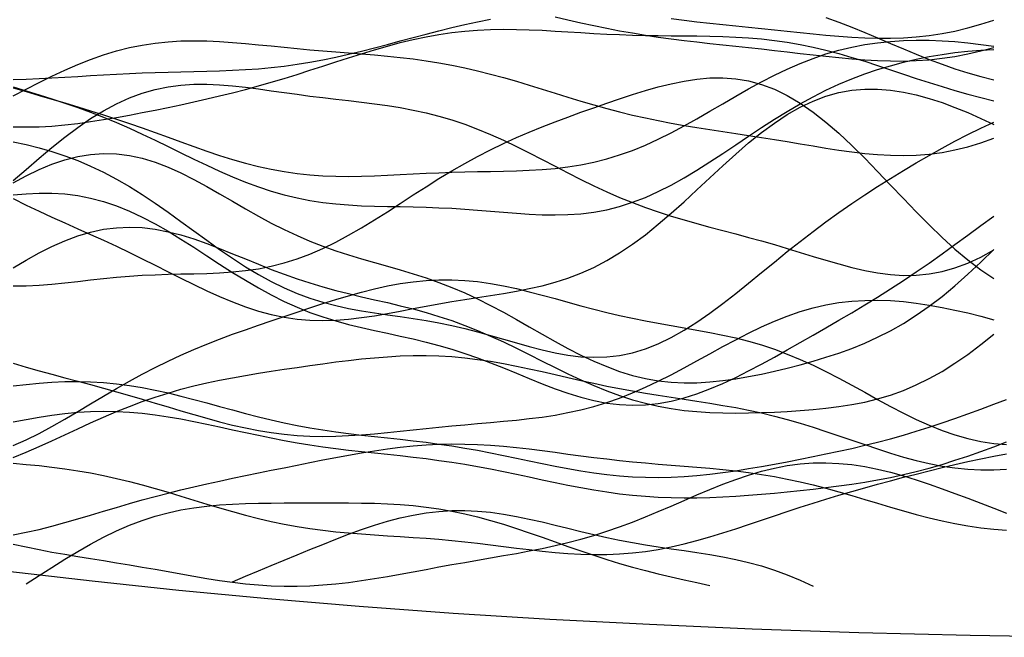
# Model space of a CAD drawing. Extents: x -15.9 to 15.9, y -4.2 to 4.2.
# Tile 4 of 13: x -7.8 to -2.1, y -4.2 to -0.6. Entities that reach past the tile are written whole.
import ezdxf

# ---------------------------------------------------------------- set-up
doc = ezdxf.new("R2010")
doc.units = 0

msp = doc.modelspace()

# ---------------------------------------------------------------- linework, layer by layer
at = {"layer": 'CNC'}
for points in [[(-7.88103, -0.96176), (-7.80632, -0.96036), (-7.73162, -0.95757), (-7.65692, -0.95374), (-7.58222, -0.94923), (-7.50752, -0.94437), (-7.43282, -0.93949), (-7.35811, -0.93483), (-7.28341, -0.9306), (-7.20871, -0.92693), (-7.13401, -0.92387), (-7.05931, -0.9214), (-6.98461, -0.9194), (-6.9099, -0.91773), (-6.8352, -0.91614), (-6.7605, -0.91439), (-6.6858, -0.91217), (-6.6111, -0.9092), (-6.5364, -0.90519), (-6.46169, -0.89987), (-6.38699, -0.89303), (-6.31229, -0.88451), (-6.23759, -0.87422), (-6.16289, -0.86213), (-6.08819, -0.84829), (-6.01348, -0.83282), (-5.93878, -0.81591), (-5.86408, -0.79779), (-5.78938, -0.77875), (-5.71468, -0.75909), (-5.63998, -0.73913), (-5.56527, -0.71919), (-5.49057, -0.69956), (-5.41587, -0.68051), (-5.34117, -0.66225), (-5.26647, -0.64494), (-5.19177, -0.62869), (-5.11706, -0.61356)], [(-4.74356, -0.60045), (-4.66885, -0.61755), (-4.59415, -0.63426), (-4.51945, -0.65036), (-4.44475, -0.66566), (-4.37005, -0.68), (-4.29535, -0.69331), (-4.22064, -0.70556), (-4.14594, -0.71678), (-4.07124, -0.72706), (-3.99654, -0.73652), (-3.92184, -0.74533), (-3.84714, -0.75367), (-3.77243, -0.76172), (-3.69773, -0.76967), (-3.62303, -0.77765), (-3.54833, -0.78576), (-3.47363, -0.79408), (-3.39893, -0.80257), (-3.32422, -0.81117), (-3.24952, -0.81973), (-3.17482, -0.82805), (-3.10012, -0.83585), (-3.02542, -0.84282), (-2.95072, -0.84862), (-2.87601, -0.85289), (-2.80131, -0.85525), (-2.72661, -0.85538), (-2.65191, -0.85297), (-2.57721, -0.84778), (-2.50251, -0.83962), (-2.4278, -0.82841), (-2.3531, -0.81414), (-2.2784, -0.79688), (-2.2037, -0.77682)], [(-4.07124, -0.60876), (-3.99654, -0.61867), (-3.92184, -0.62773), (-3.84714, -0.63616), (-3.77243, -0.64413), (-3.69773, -0.65185), (-3.62303, -0.65946), (-3.54833, -0.66708), (-3.47363, -0.67477), (-3.39893, -0.68252), (-3.32422, -0.69025), (-3.24952, -0.69781), (-3.17482, -0.70497), (-3.10012, -0.71146), (-3.02542, -0.71693), (-2.95072, -0.72103), (-2.87601, -0.72337), (-2.80131, -0.72358), (-2.72661, -0.72129), (-2.65191, -0.71621), (-2.57721, -0.70807), (-2.50251, -0.69672), (-2.4278, -0.68207), (-2.3531, -0.66414), (-2.2784, -0.64305), (-2.2037, -0.61901)], [(-3.17482, -0.60283), (-3.10012, -0.6304), (-3.02542, -0.6598), (-2.95072, -0.69055), (-2.87601, -0.72214), (-2.80131, -0.75404), (-2.72661, -0.78571), (-2.65191, -0.81664), (-2.57721, -0.84636), (-2.50251, -0.87443), (-2.4278, -0.90049), (-2.3531, -0.92426), (-2.2784, -0.94554), (-2.2037, -0.96422)], [(-7.88103, -1.23543), (-7.80632, -1.23723), (-7.73162, -1.23592), (-7.65692, -1.23182), (-7.58222, -1.22528), (-7.50752, -1.21668), (-7.43282, -1.20636), (-7.35811, -1.19467), (-7.28341, -1.18189), (-7.20871, -1.16827), (-7.13401, -1.15399), (-7.05931, -1.13917), (-6.98461, -1.12387), (-6.9099, -1.10809), (-6.8352, -1.09178), (-6.7605, -1.07486), (-6.6858, -1.05724), (-6.6111, -1.03882), (-6.5364, -1.01951), (-6.46169, -0.99926), (-6.38699, -0.97804), (-6.31229, -0.95589), (-6.23759, -0.93291), (-6.16289, -0.90925), (-6.08819, -0.88514), (-6.01348, -0.86085), (-5.93878, -0.83671), (-5.86408, -0.81307), (-5.78938, -0.7903), (-5.71468, -0.76879), (-5.63998, -0.74888), (-5.56527, -0.73089), (-5.49057, -0.7151), (-5.41587, -0.70171), (-5.34117, -0.69083), (-5.26647, -0.6825), (-5.19177, -0.67668), (-5.11706, -0.67322), (-5.04236, -0.67191), (-4.96766, -0.67248), (-4.89296, -0.6746), (-4.81826, -0.67788), (-4.74356, -0.68197), (-4.66885, -0.68647), (-4.59415, -0.69105), (-4.51945, -0.69541), (-4.44475, -0.6993), (-4.37005, -0.70255), (-4.29535, -0.7051), (-4.22064, -0.70694), (-4.14594, -0.70817), (-4.07124, -0.70897), (-3.99654, -0.70958), (-3.92184, -0.71031), (-3.84714, -0.71149), (-3.77243, -0.71348), (-3.69773, -0.71666), (-3.62303, -0.72135), (-3.54833, -0.72786), (-3.47363, -0.73642), (-3.39893, -0.7472), (-3.32422, -0.76029), (-3.24952, -0.77567), (-3.17482, -0.79327), (-3.10012, -0.8129), (-3.02542, -0.83431), (-2.95072, -0.85718), (-2.87601, -0.88116), (-2.80131, -0.90585), (-2.72661, -0.93084), (-2.65191, -0.95573), (-2.57721, -0.98015), (-2.50251, -1.00377), (-2.4278, -1.0263), (-2.3531, -1.04753), (-2.2784, -1.0673), (-2.2037, -1.08553)], [(-7.88103, -1.01007), (-7.80632, -1.03249), (-7.73162, -1.05448), (-7.65692, -1.07629), (-7.58222, -1.09817), (-7.50752, -1.12039), (-7.43282, -1.14317), (-7.35811, -1.16668), (-7.28341, -1.19105), (-7.20871, -1.21629), (-7.13401, -1.24234), (-7.05931, -1.26905), (-6.98461, -1.29616), (-6.9099, -1.32336), (-6.8352, -1.35027), (-6.7605, -1.37645), (-6.6858, -1.40147), (-6.6111, -1.42489), (-6.5364, -1.44632), (-6.46169, -1.4654), (-6.38699, -1.48186), (-6.31229, -1.49553), (-6.23759, -1.50634), (-6.16289, -1.51431), (-6.08819, -1.51959), (-6.01348, -1.5224), (-5.93878, -1.52308), (-5.86408, -1.522), (-5.78938, -1.51958), (-5.71468, -1.51626), (-5.63998, -1.51247), (-5.56527, -1.50858), (-5.49057, -1.5049), (-5.41587, -1.50167), (-5.34117, -1.49902), (-5.26647, -1.49695), (-5.19177, -1.49536), (-5.11706, -1.49402), (-5.04236, -1.49262), (-4.96766, -1.49072), (-4.89296, -1.48786), (-4.81826, -1.48351), (-4.74356, -1.47713), (-4.66885, -1.46821), (-4.59415, -1.45629), (-4.51945, -1.44097), (-4.44475, -1.42198), (-4.37005, -1.39914), (-4.29535, -1.37243), (-4.22064, -1.34197), (-4.14594, -1.308), (-4.07124, -1.27093), (-3.99654, -1.23125), (-3.92184, -1.18959), (-3.84714, -1.14662), (-3.77243, -1.10308), (-3.69773, -1.05971), (-3.62303, -1.01725), (-3.54833, -0.97639), (-3.47363, -0.93775), (-3.39893, -0.90187), (-3.32422, -0.86917), (-3.24952, -0.83996), (-3.17482, -0.81445), (-3.10012, -0.79271), (-3.02542, -0.77471), (-2.95072, -0.76034), (-2.87601, -0.74942), (-2.80131, -0.74172), (-2.72661, -0.73697), (-2.65191, -0.73494), (-2.57721, -0.73538), (-2.50251, -0.73812), (-2.4278, -0.74301), (-2.3531, -0.75), (-2.2784, -0.75911), (-2.2037, -0.77039)], [(-7.88103, -1.05714), (-7.80632, -1.01865), (-7.73162, -0.98071), (-7.65692, -0.94394), (-7.58222, -0.90896), (-7.50752, -0.87633), (-7.43282, -0.84657), (-7.35811, -0.82009), (-7.28341, -0.7972), (-7.20871, -0.7781), (-7.13401, -0.76286), (-7.05931, -0.75143), (-6.98461, -0.74365), (-6.9099, -0.73927), (-6.8352, -0.73791), (-6.7605, -0.73918), (-6.6858, -0.74258), (-6.6111, -0.74766), (-6.5364, -0.75393), (-6.46169, -0.76094), (-6.38699, -0.76832), (-6.31229, -0.77573), (-6.23759, -0.78294), (-6.16289, -0.78982), (-6.08819, -0.79632), (-6.01348, -0.80248), (-5.93878, -0.80844), (-5.86408, -0.8144), (-5.78938, -0.82062), (-5.71468, -0.82739), (-5.63998, -0.83502), (-5.56527, -0.84378), (-5.49057, -0.85395), (-5.41587, -0.86573), (-5.34117, -0.87926), (-5.26647, -0.89462), (-5.19177, -0.91178), (-5.11706, -0.93063), (-5.04236, -0.95101), (-4.96766, -0.97264), (-4.89296, -0.99523), (-4.81826, -1.01841), (-4.74356, -1.04182), (-4.66885, -1.06507), (-4.59415, -1.08782), (-4.51945, -1.10975), (-4.44475, -1.1306), (-4.37005, -1.15018), (-4.29535, -1.16837), (-4.22064, -1.18516), (-4.14594, -1.20058), (-4.07124, -1.21476), (-3.99654, -1.22787), (-3.92184, -1.24014), (-3.84714, -1.25183), (-3.77243, -1.26318), (-3.69773, -1.27445), (-3.62303, -1.28583), (-3.54833, -1.29746), (-3.47363, -1.30942), (-3.39893, -1.3217), (-3.32422, -1.33419), (-3.24952, -1.34669), (-3.17482, -1.35891), (-3.10012, -1.37048), (-3.02542, -1.38097), (-2.95072, -1.38991), (-2.87601, -1.39678), (-2.80131, -1.40109), (-2.72661, -1.40236), (-2.65191, -1.40018), (-2.57721, -1.39419), (-2.50251, -1.38415), (-2.4278, -1.36991), (-2.3531, -1.35146), (-2.2784, -1.32889), (-2.2037, -1.30244)], [(-7.88103, -1.0051), (-7.80632, -1.02744), (-7.73162, -1.05031), (-7.65692, -1.07394), (-7.58222, -1.0986), (-7.50752, -1.12456), (-7.43282, -1.15201), (-7.35811, -1.1811), (-7.28341, -1.2119), (-7.20871, -1.24436), (-7.13401, -1.27834), (-7.05931, -1.31356), (-6.98461, -1.34967), (-6.9099, -1.38621), (-6.8352, -1.42267), (-6.7605, -1.45848), (-6.6858, -1.49306), (-6.6111, -1.52585), (-6.5364, -1.55634), (-6.46169, -1.58408), (-6.38699, -1.60874), (-6.31229, -1.63009), (-6.23759, -1.64804), (-6.16289, -1.66264), (-6.08819, -1.67405), (-6.01348, -1.68259), (-5.93878, -1.68864), (-5.86408, -1.69269), (-5.78938, -1.69528), (-5.71468, -1.69695), (-5.63998, -1.69823), (-5.56527, -1.69962), (-5.49057, -1.70151), (-5.41587, -1.70421), (-5.34117, -1.70786), (-5.26647, -1.71252), (-5.19177, -1.71803), (-5.11706, -1.72415), (-5.04236, -1.73047), (-4.96766, -1.73647), (-4.89296, -1.74155), (-4.81826, -1.74504), (-4.74356, -1.74625), (-4.66885, -1.74451), (-4.59415, -1.73919), (-4.51945, -1.72975), (-4.44475, -1.71577), (-4.37005, -1.69696), (-4.29535, -1.6732), (-4.22064, -1.6445), (-4.14594, -1.61109), (-4.07124, -1.57331), (-3.99654, -1.53168), (-3.92184, -1.48682), (-3.84714, -1.43946), (-3.77243, -1.39038), (-3.69773, -1.34039), (-3.62303, -1.2903), (-3.54833, -1.24087), (-3.47363, -1.19279), (-3.39893, -1.14667), (-3.32422, -1.103), (-3.24952, -1.06216), (-3.17482, -1.02437), (-3.10012, -0.98978), (-3.02542, -0.95839), (-2.95072, -0.93014), (-2.87601, -0.90488), (-2.80131, -0.88243), (-2.72661, -0.8626), (-2.65191, -0.8452), (-2.57721, -0.8301), (-2.50251, -0.81721), (-2.4278, -0.80653), (-2.3531, -0.79816), (-2.2784, -0.79225), (-2.2037, -0.78908)], [(-7.88103, -2.15612), (-7.80632, -2.15662), (-7.73162, -2.15354), (-7.65692, -2.14774), (-7.58222, -2.1401), (-7.50752, -2.13146), (-7.43282, -2.1226), (-7.35811, -2.11417), (-7.28341, -2.10667), (-7.20871, -2.10043), (-7.13401, -2.09558), (-7.05931, -2.09208), (-6.98461, -2.08969), (-6.9099, -2.088), (-6.8352, -2.08649), (-6.7605, -2.08449), (-6.6858, -2.08131), (-6.6111, -2.07622), (-6.5364, -2.0685), (-6.46169, -2.05752), (-6.38699, -2.04274), (-6.31229, -2.02377), (-6.23759, -2.00035), (-6.16289, -1.97243), (-6.08819, -1.94011), (-6.01348, -1.90368), (-5.93878, -1.86358), (-5.86408, -1.82038), (-5.78938, -1.77475), (-5.71468, -1.72743), (-5.63998, -1.67918), (-5.56527, -1.63077), (-5.49057, -1.58288), (-5.41587, -1.53615), (-5.34117, -1.49106), (-5.26647, -1.44801), (-5.19177, -1.40722), (-5.11706, -1.3688), (-5.04236, -1.3327), (-4.96766, -1.29879), (-4.89296, -1.26681), (-4.81826, -1.23649), (-4.74356, -1.20749), (-4.66885, -1.17953), (-4.59415, -1.15236), (-4.51945, -1.12581), (-4.44475, -1.09984), (-4.37005, -1.07454), (-4.29535, -1.05014), (-4.22064, -1.02703), (-4.14594, -1.00575), (-4.07124, -0.98693), (-3.99654, -0.97134), (-3.92184, -0.9598), (-3.84714, -0.95314), (-3.77243, -0.95218), (-3.69773, -0.9577), (-3.62303, -0.97032), (-3.54833, -0.99056), (-3.47363, -1.01871), (-3.39893, -1.0549), (-3.32422, -1.09899), (-3.24952, -1.15062), (-3.17482, -1.20922), (-3.10012, -1.27398), (-3.02542, -1.34393), (-2.95072, -1.41792), (-2.87601, -1.49473), (-2.80131, -1.57304), (-2.72661, -1.65155), (-2.65191, -1.72898), (-2.57721, -1.80413), (-2.50251, -1.87592), (-2.4278, -1.94346), (-2.3531, -2.006), (-2.2784, -2.06302), (-2.2037, -2.11416)], [(-7.88103, -1.54766), (-7.80632, -1.48284), (-7.73162, -1.41865), (-7.65692, -1.35617), (-7.58222, -1.29645), (-7.50752, -1.24044), (-7.43282, -1.18902), (-7.35811, -1.1429), (-7.28341, -1.10264), (-7.20871, -1.06858), (-7.13401, -1.04087), (-7.05931, -1.01946), (-6.98461, -1.00411), (-6.9099, -0.9944), (-6.8352, -0.98975), (-6.7605, -0.9895), (-6.6858, -0.99288), (-6.6111, -0.9991), (-6.5364, -1.00739), (-6.46169, -1.01702), (-6.38699, -1.02734), (-6.31229, -1.03785), (-6.23759, -1.04814), (-6.16289, -1.05798), (-6.08819, -1.06731), (-6.01348, -1.0762), (-5.93878, -1.08488), (-5.86408, -1.09366), (-5.78938, -1.10299), (-5.71468, -1.11333), (-5.63998, -1.12519), (-5.56527, -1.13904), (-5.49057, -1.1553), (-5.41587, -1.17433), (-5.34117, -1.19634), (-5.26647, -1.22144), (-5.19177, -1.24959), (-5.11706, -1.28062), (-5.04236, -1.31421), (-4.96766, -1.34995), (-4.89296, -1.38729), (-4.81826, -1.42567), (-4.74356, -1.46444), (-4.66885, -1.503), (-4.59415, -1.54076), (-4.51945, -1.57719), (-4.44475, -1.61188), (-4.37005, -1.64451), (-4.29535, -1.6749), (-4.22064, -1.70303), (-4.14594, -1.72896), (-4.07124, -1.75292), (-3.99654, -1.77522), (-3.92184, -1.79625), (-3.84714, -1.81644), (-3.77243, -1.83622), (-3.69773, -1.856), (-3.62303, -1.87613), (-3.54833, -1.89686), (-3.47363, -1.91829), (-3.39893, -1.94042), (-3.32422, -1.96307), (-3.24952, -1.98589), (-3.17482, -2.00841), (-3.10012, -2.02998), (-3.02542, -2.04989), (-2.95072, -2.06731), (-2.87601, -2.08138), (-2.80131, -2.09126), (-2.72661, -2.09613), (-2.65191, -2.09526), (-2.57721, -2.08805), (-2.50251, -2.07405), (-2.4278, -2.053), (-2.3531, -2.02484), (-2.2784, -1.9897), (-2.2037, -1.94795)], [(-7.88103, -1.65159), (-7.80632, -1.68911), (-7.73162, -1.72483), (-7.65692, -1.75921), (-7.58222, -1.79276), (-7.50752, -1.82598), (-7.43282, -1.85933), (-7.35811, -1.8932), (-7.28341, -1.92785), (-7.20871, -1.96342), (-7.13401, -1.9999), (-7.05931, -2.0371), (-6.98461, -2.07471), (-6.9099, -2.11228), (-6.8352, -2.14924), (-6.7605, -2.18496), (-6.6858, -2.21877), (-6.6111, -2.24999), (-6.5364, -2.27799), (-6.46169, -2.30222), (-6.38699, -2.32225), (-6.31229, -2.33778), (-6.23759, -2.34869), (-6.16289, -2.35499), (-6.08819, -2.35689), (-6.01348, -2.35473), (-5.93878, -2.349), (-5.86408, -2.34029), (-5.78938, -2.32923), (-5.71468, -2.31651), (-5.63998, -2.30278), (-5.56527, -2.28862), (-5.49057, -2.27455), (-5.41587, -2.26091), (-5.34117, -2.24791), (-5.26647, -2.23558), (-5.19177, -2.22377), (-5.11706, -2.21214), (-5.04236, -2.20022), (-4.96766, -2.18738), (-4.89296, -2.17291), (-4.81826, -2.15604), (-4.74356, -2.13599), (-4.66885, -2.11202), (-4.59415, -2.08348), (-4.51945, -2.04986), (-4.44475, -2.0108), (-4.37005, -1.96615), (-4.29535, -1.91599), (-4.22064, -1.86062), (-4.14594, -1.80056), (-4.07124, -1.73655), (-3.99654, -1.66953), (-3.92184, -1.60056), (-3.84714, -1.53085), (-3.77243, -1.46165), (-3.69773, -1.39421), (-3.62303, -1.32976), (-3.54833, -1.26946), (-3.47363, -1.2143), (-3.39893, -1.16514), (-3.32422, -1.12263), (-3.24952, -1.08723), (-3.17482, -1.05918), (-3.10012, -1.03852), (-3.02542, -1.02509), (-2.95072, -1.0186), (-2.87601, -1.01859), (-2.80131, -1.02455), (-2.72661, -1.03588), (-2.65191, -1.05201), (-2.57721, -1.07237), (-2.50251, -1.09646), (-2.4278, -1.12389), (-2.3531, -1.15435), (-2.2784, -1.18767), (-2.2037, -1.22377)], [(-7.88103, -1.32301), (-7.80632, -1.33904), (-7.73162, -1.35755), (-7.65692, -1.3789), (-7.58222, -1.40345), (-7.50752, -1.43152), (-7.43282, -1.46335), (-7.35811, -1.49908), (-7.28341, -1.5387), (-7.20871, -1.58206), (-7.13401, -1.62884), (-7.05931, -1.67857), (-6.98461, -1.73063), (-6.9099, -1.78427), (-6.8352, -1.83866), (-6.7605, -1.89289), (-6.6858, -1.94605), (-6.6111, -1.99727), (-6.5364, -2.04575), (-6.46169, -2.09077), (-6.38699, -2.13181), (-6.31229, -2.1685), (-6.23759, -2.20066), (-6.16289, -2.22833), (-6.08819, -2.25173), (-6.01348, -2.27126), (-5.93878, -2.2875), (-5.86408, -2.30114), (-5.78938, -2.31293), (-5.71468, -2.32368), (-5.63998, -2.33417), (-5.56527, -2.34514), (-5.49057, -2.35718), (-5.41587, -2.37076), (-5.34117, -2.38618), (-5.26647, -2.40351), (-5.19177, -2.42263), (-5.11706, -2.44321), (-5.04236, -2.4647), (-4.96766, -2.48642), (-4.89296, -2.50752), (-4.81826, -2.52706), (-4.74356, -2.54406), (-4.66885, -2.55753), (-4.59415, -2.56653), (-4.51945, -2.57023), (-4.44475, -2.56794), (-4.37005, -2.55913), (-4.29535, -2.54347), (-4.22064, -2.52087), (-4.14594, -2.49143), (-4.07124, -2.45547), (-3.99654, -2.41351), (-3.92184, -2.36622), (-3.84714, -2.3144), (-3.77243, -2.25894), (-3.69773, -2.20078), (-3.62303, -2.14083), (-3.54833, -2.07998), (-3.47363, -2.01904), (-3.39893, -1.95869), (-3.32422, -1.89949), (-3.24952, -1.84185), (-3.17482, -1.78603), (-3.10012, -1.73215), (-3.02542, -1.68021), (-2.95072, -1.63012), (-2.87601, -1.58171), (-2.80131, -1.5348), (-2.72661, -1.48922), (-2.65191, -1.44484), (-2.57721, -1.40163), (-2.50251, -1.35965), (-2.4278, -1.31911), (-2.3531, -1.28034), (-2.2784, -1.24385), (-2.2037, -1.21025)], [(-7.88103, -1.56009), (-7.80632, -1.51979), (-7.73162, -1.4837), (-7.65692, -1.45259), (-7.58222, -1.42717), (-7.50752, -1.40805), (-7.43282, -1.39574), (-7.35811, -1.39055), (-7.28341, -1.39263), (-7.20871, -1.40194), (-7.13401, -1.41819), (-7.05931, -1.44092), (-6.98461, -1.46947), (-6.9099, -1.50302), (-6.8352, -1.54061), (-6.7605, -1.58122), (-6.6858, -1.62375), (-6.6111, -1.66714), (-6.5364, -1.71038), (-6.46169, -1.75256), (-6.38699, -1.79292), (-6.31229, -1.83086), (-6.23759, -1.866), (-6.16289, -1.89816), (-6.08819, -1.92735), (-6.01348, -1.95382), (-5.93878, -1.97798), (-5.86408, -2.00037), (-5.78938, -2.02167), (-5.71468, -2.04261), (-5.63998, -2.06392), (-5.56527, -2.08633), (-5.49057, -2.11048), (-5.41587, -2.13688), (-5.34117, -2.1659), (-5.26647, -2.19775), (-5.19177, -2.23243), (-5.11706, -2.26975), (-5.04236, -2.30935), (-4.96766, -2.35069), (-4.89296, -2.39309), (-4.81826, -2.43579), (-4.74356, -2.47792), (-4.66885, -2.51865), (-4.59415, -2.55711), (-4.51945, -2.59255), (-4.44475, -2.62427), (-4.37005, -2.65175), (-4.29535, -2.67459), (-4.22064, -2.69257), (-4.14594, -2.70562), (-4.07124, -2.71386), (-3.99654, -2.71752), (-3.92184, -2.71696), (-3.84714, -2.71261), (-3.77243, -2.70498), (-3.69773, -2.69454), (-3.62303, -2.68176), (-3.54833, -2.66704), (-3.47363, -2.65067), (-3.39893, -2.63282), (-3.32422, -2.61354), (-3.24952, -2.59273), (-3.17482, -2.57017), (-3.10012, -2.54551), (-3.02542, -2.5183), (-2.95072, -2.48806), (-2.87601, -2.45426), (-2.80131, -2.41642), (-2.72661, -2.3741), (-2.65191, -2.32698), (-2.57721, -2.27488), (-2.50251, -2.21781), (-2.4278, -2.15595), (-2.3531, -2.08972), (-2.2784, -2.01974), (-2.2037, -1.94683)], [(-7.88103, -1.6308), (-7.80632, -1.62348), (-7.73162, -1.61975), (-7.65692, -1.62006), (-7.58222, -1.62482), (-7.50752, -1.63438), (-7.43282, -1.64902), (-7.35811, -1.66888), (-7.28341, -1.69395), (-7.20871, -1.72407), (-7.13401, -1.75891), (-7.05931, -1.79798), (-6.98461, -1.84064), (-6.9099, -1.88612), (-6.8352, -1.93357), (-6.7605, -1.98206), (-6.6858, -2.03065), (-6.6111, -2.07844), (-6.5364, -2.12457), (-6.46169, -2.16832), (-6.38699, -2.20908), (-6.31229, -2.24642), (-6.23759, -2.28011), (-6.16289, -2.3101), (-6.08819, -2.33652), (-6.01348, -2.3597), (-5.93878, -2.38012), (-5.86408, -2.39838), (-5.78938, -2.41517), (-5.71468, -2.43122), (-5.63998, -2.44728), (-5.56527, -2.46402), (-5.49057, -2.48204), (-5.41587, -2.50182), (-5.34117, -2.52367), (-5.26647, -2.54773), (-5.19177, -2.57396), (-5.11706, -2.60211), (-5.04236, -2.63176), (-4.96766, -2.66233), (-4.89296, -2.6931), (-4.81826, -2.72326), (-4.74356, -2.75194), (-4.66885, -2.77825), (-4.59415, -2.80135), (-4.51945, -2.82044), (-4.44475, -2.83486), (-4.37005, -2.84407), (-4.29535, -2.8477), (-4.22064, -2.84555), (-4.14594, -2.83761), (-4.07124, -2.82402), (-3.99654, -2.80511), (-3.92184, -2.7813), (-3.84714, -2.75316), (-3.77243, -2.72129), (-3.69773, -2.68632), (-3.62303, -2.6489), (-3.54833, -2.60962), (-3.47363, -2.56899), (-3.39893, -2.52744), (-3.32422, -2.48525), (-3.24952, -2.44263), (-3.17482, -2.39962), (-3.10012, -2.35619), (-3.02542, -2.31218), (-2.95072, -2.26741), (-2.87601, -2.22162), (-2.80131, -2.1746), (-2.72661, -2.12614), (-2.65191, -2.07613), (-2.57721, -2.02455), (-2.50251, -1.97154), (-2.4278, -1.91735), (-2.3531, -1.86243), (-2.2784, -1.80737), (-2.2037, -1.7529)], [(-7.88103, -2.05274), (-7.80632, -2.00798), (-7.73162, -1.96637), (-7.65692, -1.92865), (-7.58222, -1.89553), (-7.50752, -1.86765), (-7.43282, -1.84553), (-7.35811, -1.82956), (-7.28341, -1.81994), (-7.20871, -1.81671), (-7.13401, -1.81974), (-7.05931, -1.82869), (-6.98461, -1.84308), (-6.9099, -1.86225), (-6.8352, -1.88544), (-6.7605, -1.91182), (-6.6858, -1.94049), (-6.6111, -1.97057), (-6.5364, -2.00119), (-6.46169, -2.03159), (-6.38699, -2.0611), (-6.31229, -2.0892), (-6.23759, -2.11551), (-6.16289, -2.13986), (-6.08819, -2.16221), (-6.01348, -2.18272), (-5.93878, -2.20168), (-5.86408, -2.21951), (-5.78938, -2.23672), (-5.71468, -2.25388), (-5.63998, -2.27158), (-5.56527, -2.29038), (-5.49057, -2.3108), (-5.41587, -2.33326), (-5.34117, -2.35805), (-5.26647, -2.38533), (-5.19177, -2.41513), (-5.11706, -2.44729), (-5.04236, -2.48153), (-4.96766, -2.51743), (-4.89296, -2.55446), (-4.81826, -2.592), (-4.74356, -2.62939), (-4.66885, -2.66594), (-4.59415, -2.70101), (-4.51945, -2.73398), (-4.44475, -2.76434), (-4.37005, -2.79166), (-4.29535, -2.81566), (-4.22064, -2.83616), (-4.14594, -2.85316), (-4.07124, -2.86673), (-3.99654, -2.87709), (-3.92184, -2.88453), (-3.84714, -2.8894), (-3.77243, -2.89207), (-3.69773, -2.89292), (-3.62303, -2.89229), (-3.54833, -2.89044), (-3.47363, -2.88755), (-3.39893, -2.88369), (-3.32422, -2.87881), (-3.24952, -2.87272), (-3.17482, -2.86513), (-3.10012, -2.85564), (-3.02542, -2.84377), (-2.95072, -2.82899), (-2.87601, -2.81076), (-2.80131, -2.78853), (-2.72661, -2.76184), (-2.65191, -2.7303), (-2.57721, -2.69366), (-2.50251, -2.65182), (-2.4278, -2.60485), (-2.3531, -2.55301), (-2.2784, -2.49675), (-2.2037, -2.43671)], [(-7.88103, -3.08043), (-7.80632, -3.04759), (-7.73162, -3.01063), (-7.65692, -2.97041), (-7.58222, -2.9278), (-7.50752, -2.88371), (-7.43282, -2.83895), (-7.35811, -2.79431), (-7.28341, -2.75045), (-7.20871, -2.70791), (-7.13401, -2.66711), (-7.05931, -2.62831), (-6.98461, -2.59165), (-6.9099, -2.55712), (-6.8352, -2.52463), (-6.7605, -2.49396), (-6.6858, -2.46487), (-6.6111, -2.43706), (-6.5364, -2.41024), (-6.46169, -2.38414), (-6.38699, -2.35855), (-6.31229, -2.33331), (-6.23759, -2.30838), (-6.16289, -2.2838), (-6.08819, -2.25972), (-6.01348, -2.23636), (-5.93878, -2.21406), (-5.86408, -2.1932), (-5.78938, -2.1742), (-5.71468, -2.15749), (-5.63998, -2.1435), (-5.56527, -2.13262), (-5.49057, -2.12515), (-5.41587, -2.12132), (-5.34117, -2.12124), (-5.26647, -2.1249), (-5.19177, -2.13217), (-5.11706, -2.1428), (-5.04236, -2.15641), (-4.96766, -2.17256), (-4.89296, -2.19072), (-4.81826, -2.2103), (-4.74356, -2.23074), (-4.66885, -2.25145), (-4.59415, -2.27193), (-4.51945, -2.29173), (-4.44475, -2.31052), (-4.37005, -2.32809), (-4.29535, -2.34436), (-4.22064, -2.35938), (-4.14594, -2.37334), (-4.07124, -2.38655), (-3.99654, -2.39944), (-3.92184, -2.41249), (-3.84714, -2.42624), (-3.77243, -2.44125), (-3.69773, -2.45805), (-3.62303, -2.47713), (-3.54833, -2.49888), (-3.47363, -2.52358), (-3.39893, -2.55137), (-3.32422, -2.58226), (-3.24952, -2.61609), (-3.17482, -2.65253), (-3.10012, -2.69114), (-3.02542, -2.73132), (-2.95072, -2.77239), (-2.87601, -2.81358), (-2.80131, -2.85408), (-2.72661, -2.89308), (-2.65191, -2.9298), (-2.57721, -2.96349), (-2.50251, -2.99354), (-2.4278, -3.01941), (-2.3531, -3.0407), (-2.2784, -3.05718), (-2.2037, -3.06871), (-2.129, -3.07534)], [(-7.88103, -2.60479), (-7.80632, -2.62697), (-7.73162, -2.64813), (-7.65692, -2.66855), (-7.58222, -2.68852), (-7.50752, -2.70833), (-7.43282, -2.72825), (-7.35811, -2.74849), (-7.28341, -2.76923), (-7.20871, -2.79052), (-7.13401, -2.81237), (-7.05931, -2.83465), (-6.98461, -2.85719), (-6.9099, -2.8797), (-6.8352, -2.90185), (-6.7605, -2.92328), (-6.6858, -2.94357), (-6.6111, -2.96233), (-6.5364, -2.97919), (-6.46169, -2.99382), (-6.38699, -3.00597), (-6.31229, -3.01545), (-6.23759, -3.02221), (-6.16289, -3.02624), (-6.08819, -3.02768), (-6.01348, -3.02673), (-5.93878, -3.02367), (-5.86408, -3.01885), (-5.78938, -3.01267), (-5.71468, -3.0055), (-5.63998, -2.99775), (-5.56527, -2.98977), (-5.49057, -2.98184), (-5.41587, -2.97418), (-5.34117, -2.96691), (-5.26647, -2.96005), (-5.19177, -2.9535), (-5.11706, -2.94707), (-5.04236, -2.94047), (-4.96766, -2.93333), (-4.89296, -2.92522), (-4.81826, -2.91569), (-4.74356, -2.90427), (-4.66885, -2.89052), (-4.59415, -2.87406), (-4.51945, -2.85456), (-4.44475, -2.83182), (-4.37005, -2.80575), (-4.29535, -2.77638), (-4.22064, -2.74388), (-4.14594, -2.70857), (-4.07124, -2.67087), (-3.99654, -2.63132), (-3.92184, -2.59057), (-3.84714, -2.54931), (-3.77243, -2.50828), (-3.69773, -2.46822), (-3.62303, -2.42986), (-3.54833, -2.39387), (-3.47363, -2.36086), (-3.39893, -2.33131), (-3.32422, -2.30564), (-3.24952, -2.28409), (-3.17482, -2.26684), (-3.10012, -2.25389), (-3.02542, -2.24517), (-2.95072, -2.24051), (-2.87601, -2.23964), (-2.80131, -2.24227), (-2.72661, -2.24807), (-2.65191, -2.25668), (-2.57721, -2.2678), (-2.50251, -2.28114), (-2.4278, -2.29646), (-2.3531, -2.31361), (-2.2784, -2.33247), (-2.2037, -2.35303)], [(-7.88103, -3.1495), (-7.80632, -3.11927), (-7.73162, -3.08696), (-7.65692, -3.0532), (-7.58222, -3.01865), (-7.50752, -2.98393), (-7.43282, -2.94966), (-7.35811, -2.91635), (-7.28341, -2.88447), (-7.20871, -2.85437), (-7.13401, -2.82632), (-7.05931, -2.80046), (-6.98461, -2.77686), (-6.9099, -2.75545), (-6.8352, -2.73612), (-6.7605, -2.71867), (-6.6858, -2.70286), (-6.6111, -2.68842), (-6.5364, -2.67508), (-6.46169, -2.66258), (-6.38699, -2.65071), (-6.31229, -2.6393), (-6.23759, -2.62825), (-6.16289, -2.61753), (-6.08819, -2.60717), (-6.01348, -2.59729), (-5.93878, -2.58805), (-5.86408, -2.57968), (-5.78938, -2.57243), (-5.71468, -2.56657), (-5.63998, -2.56238), (-5.56527, -2.56009), (-5.49057, -2.55991), (-5.41587, -2.56198), (-5.34117, -2.5664), (-5.26647, -2.57315), (-5.19177, -2.58215), (-5.11706, -2.59325), (-5.04236, -2.60622), (-4.96766, -2.62075), (-4.89296, -2.6365), (-4.81826, -2.65311), (-4.74356, -2.67019), (-4.66885, -2.68737), (-4.59415, -2.70431), (-4.51945, -2.72073), (-4.44475, -2.7364), (-4.37005, -2.75118), (-4.29535, -2.76503), (-4.22064, -2.77798), (-4.14594, -2.79015), (-4.07124, -2.80173), (-3.99654, -2.81301), (-3.92184, -2.82429), (-3.84714, -2.83592), (-3.77243, -2.84825), (-3.69773, -2.8616), (-3.62303, -2.87628), (-3.54833, -2.8925), (-3.47363, -2.91042), (-3.39893, -2.9301), (-3.32422, -2.9515), (-3.24952, -2.97445), (-3.17482, -2.99871), (-3.10012, -3.02392), (-3.02542, -3.04965), (-2.95072, -3.07539), (-2.87601, -3.10061), (-2.80131, -3.12473), (-2.72661, -3.14718), (-2.65191, -3.16742), (-2.57721, -3.18497), (-2.50251, -3.1994), (-2.4278, -3.21039), (-2.3531, -3.21769), (-2.2784, -3.22118), (-2.2037, -3.22083), (-2.129, -3.21672)], [(-7.88103, -2.73619), (-7.80632, -2.72702), (-7.73162, -2.71961), (-7.65692, -2.71419), (-7.58222, -2.711), (-7.50752, -2.71023), (-7.43282, -2.71204), (-7.35811, -2.7165), (-7.28341, -2.72363), (-7.20871, -2.73339), (-7.13401, -2.74561), (-7.05931, -2.7601), (-6.98461, -2.77656), (-6.9099, -2.79464), (-6.8352, -2.81394), (-6.7605, -2.83405), (-6.6858, -2.85453), (-6.6111, -2.87494), (-6.5364, -2.89489), (-6.46169, -2.91403), (-6.38699, -2.93206), (-6.31229, -2.94877), (-6.23759, -2.96403), (-6.16289, -2.97779), (-6.08819, -2.99009), (-6.01348, -3.00106), (-5.93878, -3.01089), (-5.86408, -3.01985), (-5.78938, -3.02822), (-5.71468, -3.03633), (-5.63998, -3.04449), (-5.56527, -3.05302), (-5.49057, -3.06218), (-5.41587, -3.0722), (-5.34117, -3.08321), (-5.26647, -3.0953), (-5.19177, -3.10846), (-5.11706, -3.12258), (-5.04236, -3.13752), (-4.96766, -3.15301), (-4.89296, -3.16876), (-4.81826, -3.18443), (-4.74356, -3.19963), (-4.66885, -3.214), (-4.59415, -3.22715), (-4.51945, -3.23875), (-4.44475, -3.24851), (-4.37005, -3.25618), (-4.29535, -3.2616), (-4.22064, -3.26467), (-4.14594, -3.26536), (-4.07124, -3.26374), (-3.99654, -3.2599), (-3.92184, -3.25402), (-3.84714, -3.24632), (-3.77243, -3.23702), (-3.69773, -3.22637), (-3.62303, -3.21461), (-3.54833, -3.20194), (-3.47363, -3.18856), (-3.39893, -3.1746), (-3.32422, -3.16013), (-3.24952, -3.14518), (-3.17482, -3.12974), (-3.10012, -3.11372), (-3.02542, -3.09702), (-2.95072, -3.0795), (-2.87601, -3.06101), (-2.80131, -3.04141), (-2.72661, -3.02059), (-2.65191, -2.99845), (-2.57721, -2.97499), (-2.50251, -2.95024), (-2.4278, -2.9243), (-2.3531, -2.89739), (-2.2784, -2.86978), (-2.2037, -2.8418), (-2.129, -2.81388)], [(-7.88103, -2.94413), (-7.80632, -2.92928), (-7.73162, -2.91603), (-7.65692, -2.90466), (-7.58222, -2.89543), (-7.50752, -2.88857), (-7.43282, -2.88427), (-7.35811, -2.88264), (-7.28341, -2.88374), (-7.20871, -2.88755), (-7.13401, -2.89396), (-7.05931, -2.90279), (-6.98461, -2.91379), (-6.9099, -2.92666), (-6.8352, -2.94103), (-6.7605, -2.95651), (-6.6858, -2.9727), (-6.6111, -2.9892), (-6.5364, -3.00561), (-6.46169, -3.02161), (-6.38699, -3.03691), (-6.31229, -3.05128), (-6.23759, -3.06458), (-6.16289, -3.07674), (-6.08819, -3.08777), (-6.01348, -3.09777), (-5.93878, -3.10688), (-5.86408, -3.11532), (-5.78938, -3.12334), (-5.71468, -3.13122), (-5.63998, -3.13924), (-5.56527, -3.14766), (-5.49057, -3.15674), (-5.41587, -3.16665), (-5.34117, -3.17756), (-5.26647, -3.18952), (-5.19177, -3.20254), (-5.11706, -3.21656), (-5.04236, -3.23143), (-4.96766, -3.24694), (-4.89296, -3.26285), (-4.81826, -3.27886), (-4.74356, -3.29466), (-4.66885, -3.3099), (-4.59415, -3.32429), (-4.51945, -3.33752), (-4.44475, -3.34934), (-4.37005, -3.35954), (-4.29535, -3.36798), (-4.22064, -3.37457), (-4.14594, -3.37929), (-4.07124, -3.38218), (-3.99654, -3.38332), (-3.92184, -3.38286), (-3.84714, -3.38096), (-3.77243, -3.37781), (-3.69773, -3.37359), (-3.62303, -3.36848), (-3.54833, -3.36262), (-3.47363, -3.35614), (-3.39893, -3.3491), (-3.32422, -3.34152), (-3.24952, -3.33337), (-3.17482, -3.32456), (-3.10012, -3.31496), (-3.02542, -3.30443), (-2.95072, -3.29276), (-2.87601, -3.27977), (-2.80131, -3.26528), (-2.72661, -3.24913), (-2.65191, -3.2312), (-2.57721, -3.21143), (-2.50251, -3.18981), (-2.4278, -3.16643), (-2.3531, -3.14144), (-2.2784, -3.11507), (-2.2037, -3.08764), (-2.129, -3.05953)], [(-7.88103, -3.59759), (-7.80632, -3.58306), (-7.73162, -3.56613), (-7.65692, -3.54723), (-7.58222, -3.52683), (-7.50752, -3.50537), (-7.43282, -3.48329), (-7.35811, -3.461), (-7.28341, -3.43883), (-7.20871, -3.41708), (-7.13401, -3.39596), (-7.05931, -3.37563), (-6.98461, -3.35616), (-6.9099, -3.33757), (-6.8352, -3.3198), (-6.7605, -3.30277), (-6.6858, -3.28636), (-6.6111, -3.27043), (-6.5364, -3.25484), (-6.46169, -3.23947), (-6.38699, -3.22423), (-6.31229, -3.20907), (-6.23759, -3.19397), (-6.16289, -3.17898), (-6.08819, -3.16421), (-6.01348, -3.14979), (-5.93878, -3.13593), (-5.86408, -3.12283), (-5.78938, -3.11074), (-5.71468, -3.09992), (-5.63998, -3.09059), (-5.56527, -3.08297), (-5.49057, -3.07724), (-5.41587, -3.07352), (-5.34117, -3.07187), (-5.26647, -3.07229), (-5.19177, -3.07471), (-5.11706, -3.07898), (-5.04236, -3.08493), (-4.96766, -3.09228), (-4.89296, -3.10076), (-4.81826, -3.11005), (-4.74356, -3.11984), (-4.66885, -3.12981), (-4.59415, -3.13969), (-4.51945, -3.14922), (-4.44475, -3.15824), (-4.37005, -3.16661), (-4.29535, -3.1743), (-4.22064, -3.18133), (-4.14594, -3.1878), (-4.07124, -3.19388), (-3.99654, -3.19981), (-3.92184, -3.20583), (-3.84714, -3.21226), (-3.77243, -3.21939), (-3.69773, -3.22753), (-3.62303, -3.23693), (-3.54833, -3.24783), (-3.47363, -3.26038), (-3.39893, -3.27469), (-3.32422, -3.29076), (-3.24952, -3.30852), (-3.17482, -3.32782), (-3.10012, -3.34843), (-3.02542, -3.37005), (-2.95072, -3.39232), (-2.87601, -3.41485), (-2.80131, -3.43722), (-2.72661, -3.459), (-2.65191, -3.47977), (-2.57721, -3.49914), (-2.50251, -3.51679), (-2.4278, -3.53241), (-2.3531, -3.54581), (-2.2784, -3.55683), (-2.2037, -3.5654), (-2.129, -3.57153)], [(-7.88103, -3.18353), (-7.80632, -3.18968), (-7.73162, -3.19691), (-7.65692, -3.20539), (-7.58222, -3.21527), (-7.50752, -3.22668), (-7.43282, -3.23973), (-7.35811, -3.25446), (-7.28341, -3.27088), (-7.20871, -3.28891), (-7.13401, -3.30843), (-7.05931, -3.32924), (-6.98461, -3.35106), (-6.9099, -3.37359), (-6.8352, -3.39646), (-6.7605, -3.41929), (-6.6858, -3.44171), (-6.6111, -3.46333), (-6.5364, -3.48382), (-6.46169, -3.50288), (-6.38699, -3.52028), (-6.31229, -3.53586), (-6.23759, -3.54955), (-6.16289, -3.56136), (-6.08819, -3.57139), (-6.01348, -3.5798), (-5.93878, -3.58683), (-5.86408, -3.59277), (-5.78938, -3.59795), (-5.71468, -3.60269), (-5.63998, -3.60734), (-5.56527, -3.61219), (-5.49057, -3.6175), (-5.41587, -3.62348), (-5.34117, -3.63023), (-5.26647, -3.63781), (-5.19177, -3.64616), (-5.11706, -3.65513), (-5.04236, -3.66452), (-4.96766, -3.67402), (-4.89296, -3.68328), (-4.81826, -3.69191), (-4.74356, -3.6995), (-4.66885, -3.70563), (-4.59415, -3.70991), (-4.51945, -3.71198), (-4.44475, -3.71155), (-4.37005, -3.7084), (-4.29535, -3.70239), (-4.22064, -3.69347), (-4.14594, -3.68168), (-4.07124, -3.66715), (-3.99654, -3.6501), (-3.92184, -3.63079), (-3.84714, -3.60956), (-3.77243, -3.58677), (-3.69773, -3.56282), (-3.62303, -3.53808), (-3.54833, -3.51291), (-3.47363, -3.48766), (-3.39893, -3.4626), (-3.32422, -3.43795), (-3.24952, -3.41389), (-3.17482, -3.39053), (-3.10012, -3.3679), (-3.02542, -3.34602), (-2.95072, -3.32482), (-2.87601, -3.30426), (-2.80131, -3.28424), (-2.72661, -3.2647), (-2.65191, -3.24559), (-2.57721, -3.2269), (-2.50251, -3.20865), (-2.4278, -3.19093), (-2.3531, -3.17391), (-2.2784, -3.15778), (-2.2037, -3.14282), (-2.129, -3.12935)], [(-7.88103, -3.65108), (-7.80632, -3.66788), (-7.73162, -3.6831), (-7.65692, -3.69703), (-7.58222, -3.71001), (-7.50752, -3.72238), (-7.43282, -3.73444), (-7.35811, -3.74648), (-7.28341, -3.75868), (-7.20871, -3.77119), (-7.13401, -3.78406), (-7.05931, -3.79723), (-6.98461, -3.81059), (-6.9099, -3.82394), (-6.8352, -3.83703), (-6.7605, -3.84954), (-6.6858, -3.86114), (-6.6111, -3.87148), (-6.5364, -3.88025), (-6.46169, -3.88716), (-6.38699, -3.89195), (-6.31229, -3.89447), (-6.23759, -3.89462), (-6.16289, -3.89239), (-6.08819, -3.88786), (-6.01348, -3.88118), (-5.93878, -3.87257), (-5.86408, -3.86231), (-5.78938, -3.85071), (-5.71468, -3.83811), (-5.63998, -3.82482), (-5.56527, -3.81116), (-5.49057, -3.79739), (-5.41587, -3.78369), (-5.34117, -3.77021), (-5.26647, -3.75699), (-5.19177, -3.74399), (-5.11706, -3.73108), (-5.04236, -3.71808), (-4.96766, -3.70474), (-4.89296, -3.69076), (-4.81826, -3.67582), (-4.74356, -3.65961), (-4.66885, -3.64182), (-4.59415, -3.62222), (-4.51945, -3.60062), (-4.44475, -3.57693), (-4.37005, -3.55115), (-4.29535, -3.52341), (-4.22064, -3.49392), (-4.14594, -3.46301), (-4.07124, -3.43114), (-3.99654, -3.3988), (-3.92184, -3.36661), (-3.84714, -3.33517), (-3.77243, -3.30515), (-3.69773, -3.27719), (-3.62303, -3.25189), (-3.54833, -3.22982), (-3.47363, -3.21143), (-3.39893, -3.1971), (-3.32422, -3.18709), (-3.24952, -3.18155), (-3.17482, -3.18049), (-3.10012, -3.18383), (-3.02542, -3.19135), (-2.95072, -3.20278), (-2.87601, -3.21775), (-2.80131, -3.23585), (-2.72661, -3.25662), (-2.65191, -3.27962), (-2.57721, -3.3044), (-2.50251, -3.33058), (-2.4278, -3.3578), (-2.3531, -3.38576), (-2.2784, -3.41425), (-2.2037, -3.44312), (-2.129, -3.47226)], [(-7.80632, -3.88167), (-7.73162, -3.83366), (-7.65692, -3.78577), (-7.58222, -3.7388), (-7.50752, -3.69354), (-7.43282, -3.6507), (-7.35811, -3.61088), (-7.28341, -3.57458), (-7.20871, -3.54216), (-7.13401, -3.51381), (-7.05931, -3.48961), (-6.98461, -3.46948), (-6.9099, -3.45322), (-6.8352, -3.44049), (-6.7605, -3.43091), (-6.6858, -3.42401), (-6.6111, -3.41929), (-6.5364, -3.41626), (-6.46169, -3.41445), (-6.38699, -3.41346), (-6.31229, -3.41295), (-6.23759, -3.41268), (-6.16289, -3.4125), (-6.08819, -3.41239), (-6.01348, -3.4124), (-5.93878, -3.41271), (-5.86408, -3.41356), (-5.78938, -3.41523), (-5.71468, -3.41806), (-5.63998, -3.42239), (-5.56527, -3.42854), (-5.49057, -3.4368), (-5.41587, -3.44737), (-5.34117, -3.46039), (-5.26647, -3.47591), (-5.19177, -3.49387), (-5.11706, -3.51411), (-5.04236, -3.53639), (-4.96766, -3.56036), (-4.89296, -3.58564), (-4.81826, -3.61178), (-4.74356, -3.63834), (-4.66885, -3.66485), (-4.59415, -3.69091), (-4.51945, -3.71615), (-4.44475, -3.74029), (-4.37005, -3.76312), (-4.29535, -3.78456), (-4.22064, -3.80461), (-4.14594, -3.82338), (-4.07124, -3.84106), (-3.99654, -3.85795), (-3.92184, -3.87435), (-3.84714, -3.89064)], [(-6.6111, -3.86909), (-6.5364, -3.83776), (-6.46169, -3.8067), (-6.38699, -3.77576), (-6.31229, -3.74485), (-6.23759, -3.71397), (-6.16289, -3.68323), (-6.08819, -3.65284), (-6.01348, -3.62311), (-5.93878, -3.59442), (-5.86408, -3.56722), (-5.78938, -3.542), (-5.71468, -3.51926), (-5.63998, -3.49947), (-5.56527, -3.48305), (-5.49057, -3.47036), (-5.41587, -3.46164), (-5.34117, -3.45702), (-5.26647, -3.4565), (-5.19177, -3.45993), (-5.11706, -3.46706), (-5.04236, -3.47749), (-4.96766, -3.49072), (-4.89296, -3.5062), (-4.81826, -3.52331), (-4.74356, -3.54143), (-4.66885, -3.55993), (-4.59415, -3.57827), (-4.51945, -3.59597), (-4.44475, -3.61266), (-4.37005, -3.62812), (-4.29535, -3.64224), (-4.22064, -3.65509), (-4.14594, -3.66686), (-4.07124, -3.67787), (-3.99654, -3.68857), (-3.92184, -3.69948), (-3.84714, -3.7112), (-3.77243, -3.72431), (-3.69773, -3.73941), (-3.62303, -3.75702), (-3.54833, -3.77759), (-3.47363, -3.80146), (-3.39893, -3.82881), (-3.32422, -3.85969), (-3.24952, -3.89398)], [(-7.91273, -3.8073), (-7.42467, -3.86475), (-6.92309, -3.9178), (-6.40774, -3.9664), (-5.87822, -4.01051), (-5.33394, -4.05008), (-4.77402, -4.08508), (-4.19718, -4.11549), (-3.60147, -4.14126), (-2.98389, -4.16238), (-2.33943, -4.17883), (-1.65885, -4.19059)]]:
    msp.add_lwpolyline(points, dxfattribs=at)

doc.saveas('drawing.dxf')
